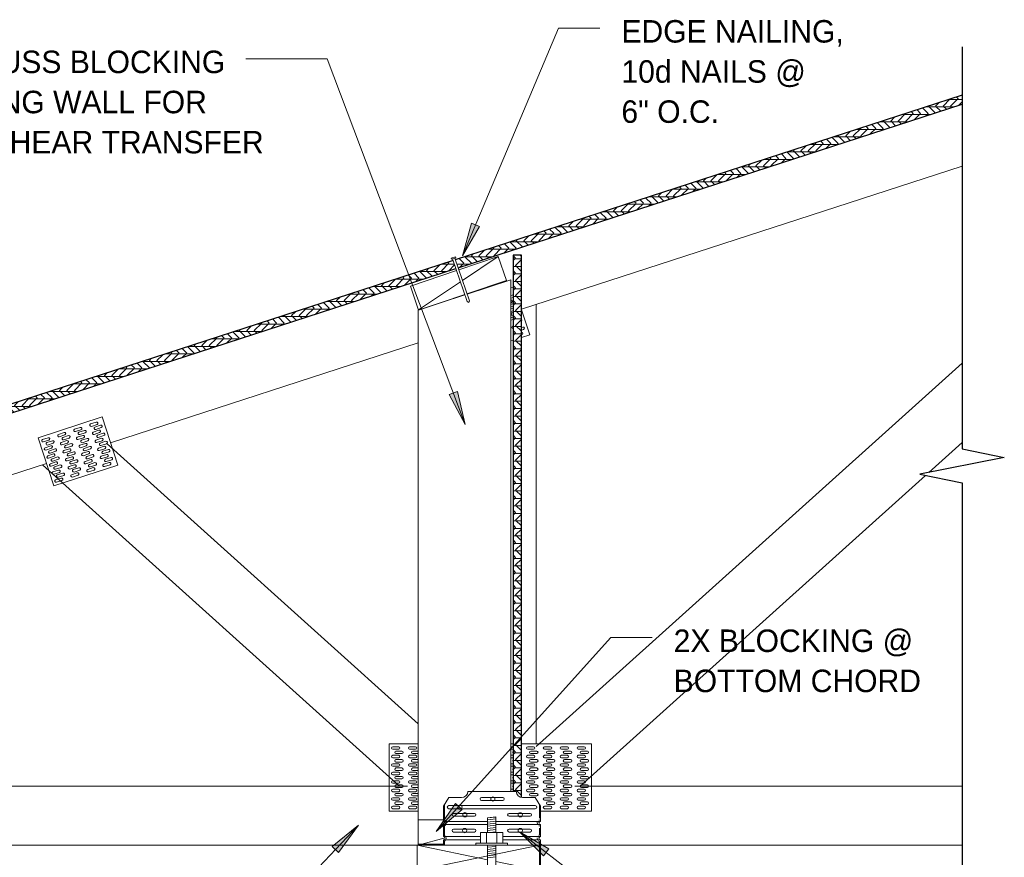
# Model space of a CAD drawing. Header units: inches. Extents: x 263 to 1352, y -57 to 386.
# Tile 3 of 23: x 307 to 365, y 336 to 386. Entities that reach past the tile are written whole.
import ezdxf

# ---------------------------------------------------------------- set-up
doc = ezdxf.new("R2010")
doc.units = ezdxf.units.IN
doc.header["$MEASUREMENT"] = 0
for name, color, linetype, lineweight in [('A-ANNO-TEXT', 2, 'Continuous', 9), ('A-DETL', 5, 'Continuous', 9), ('A-DETL-GENF', 3, 'Continuous', 9), ('A-DETL-LLIN', 3, 'Continuous', 9)]:
    doc.layers.add(name, color=color, linetype=linetype, lineweight=lineweight)
pattern_1 = [(342, (-23.902, -15.642), (0.1372035, 0.4222691), []), (297, (-23.902, -15.642), (0.4223291, -0.137223), [0.628, -0.628]), (27, (-23.902, -15.642), (0.4223291, -0.137223), [0.628, -0.628])]

# ---------------------------------------------------------------- blocks, each defined once
blk = doc.blocks.new('Dimension Lumbe_SS_8_ ICCF0')
at = {"layer": 'A-DETL-GENF'}
for p, q in [((0, 7.25), (0, 3.087)), ((1.5, 0), (0, 7.25)), ((1.5, 7.25), (0, 7.25)), ((0.639, 3.087), (1.5, 7.25)), ((1.5, 7.194), (1.5, 7.25)), ((0, 2.587), (0, 0)), ((0, 0), (0.535, 2.587)), ((0, 0), (1.5, 0))]:
    blk.add_line(p, q, dxfattribs=at)
blk = doc.blocks.new('Plywood-Section_SS_8_ ICCF0')
at = {"layer": 'A-DETL-GENF'}
h = blk.add_hatch(dxfattribs=at)
h.set_pattern_fill('FP1_3', color=256, style=0, pattern_type=2)
h.set_pattern_definition(pattern_1)
h.paths.add_polyline_path([(9.135, 0.5), (8.973, 0), (48.901, 0), (48.892, 0.5)], flags=0)
h = blk.add_hatch(dxfattribs=at)
h.set_pattern_fill('FP1_3', color=256, style=0, pattern_type=2)
h.set_pattern_definition(pattern_1)
h.paths.add_polyline_path([(80.472, 0), (80.635, 0.5), (49.031, 0.5), (49.04, 0)], flags=0)
at = {"layer": 'A-DETL-GENF', "lineweight": 30}
for p, q in [((8.973, 0), (48.901, 0)), ((48.892, 0.5), (9.135, 0.5)), ((80.635, 0.5), (49.031, 0.5)), ((49.04, 0), (80.472, 0))]:
    blk.add_line(p, q, dxfattribs=at)
blk = doc.blocks.new('Break Line1 - B_SS_8_ ICCF2')
at = {"layer": 'A-DETL-GENF', "lineweight": 30}
for p, q in [((-1, 0), (-0.5, 2.5)), ((-0.5, 2.5), (0.5, -2.5)), ((-24.86, 0), (-1, 0)), ((0.5, -2.5), (1, 0)), ((1, 0), (24.715, 0))]:
    blk.add_line(p, q, dxfattribs=at)
blk = doc.blocks.new('Plywood-Section_SS_8_ ICCF1')
at = {"layer": 'A-DETL-GENF'}
h = blk.add_hatch(dxfattribs=at)
h.set_pattern_fill('FP1_4', color=256, style=0, pattern_type=2)
h.set_pattern_definition([(270, (-21.068, 21.048), (0.444, 3e-17), []), (225, (-21.068, 21.048), (3e-17, -0.444063), [0.628, -0.628]), (315, (-21.068, 21.048), (3e-17, -0.444063), [0.628, -0.628])])
edge = h.paths.add_edge_path(flags=0)
edge.add_line((35, 0), (35, 0.5))
edge.add_line((35, 0.5), (3.195, 0.5))
edge.add_line((3.195, 0.5), (3.195, 0.306))
edge.add_spline(control_points=[(3.195, 0.306), (3.138, 0.305), (3.051, 0.284), (2.956, 0.22), (2.877, 0.137), (2.84, 0.056), (2.829, 0)], knot_values=[0, 0, 0, 0, 0.171193, 0.256936, 0.342547, 0.512706, 0.512706, 0.512706, 0.512706], degree=3, periodic=0)
edge.add_line((2.829, 0), (35, 0))
at = {"layer": 'A-DETL-GENF', "lineweight": 30}
for p, q in [((2.829, 0), (35, 0)), ((35, 0.5), (3.195, 0.5)), ((35, 0), (35, 0.5))]:
    blk.add_line(p, q, dxfattribs=at)
blk = doc.blocks.new('Common Wood Nai_SS_8_ ICCF0')
at = {"layer": 'A-DETL-GENF'}
for p, q in [((0, 0.1405), (-0.066, 0.1405)), ((-0.066, 0.1405), (-0.066, -0.1405)), ((0, 0.0695), (0, 0.1405)), ((2.668, 0.0695), (0, 0.0695)), ((0, -0.0695), (0, 0.0695)), ((2.75, 0), (2.668, 0.0695)), ((2.668, -0.0695), (2.75, 0)), ((-0.066, -0.1405), (0, -0.1405)), ((0, -0.1405), (0, -0.0695)), ((0, -0.0695), (2.668, -0.0695))]:
    blk.add_line(p, q, dxfattribs=at)
blk = doc.blocks.new('Anchor Bolt8 - _SS_8_ ICCF0')
at = {"layer": 'A-DETL-GENF'}
for p, q in [((-0.25, 4.125), (0.25, 4.18)), ((-0.25, 3.25), (-0.25, 4.125)), ((0.25, 3.25), (0.25, 4.18)), ((-0.25, 4), (0.25, 4.055)), ((-0.25, 3.875), (0.25, 3.929)), ((-0.25, 3.75), (0.25, 3.805)), ((-0.25, 3.625), (0.25, 3.68)), ((-0.25, 3.5), (0.25, 3.555)), ((-0.656, 2.625), (-0.656, 3.25)), ((-0.656, 3.25), (0.656, 3.25)), ((-0.312, 2.625), (-0.312, 3.25)), ((-0.25, 3.375), (0.25, 3.43)), ((-0.125, 3.25), (0.25, 3.288)), ((0.313, 2.625), (0.313, 3.25)), ((0.656, 2.625), (0.656, 3.25)), ((-0.937, 2.625), (0.937, 2.625)), ((-0.937, 2.5), (-0.937, 2.625)), ((-0.937, 2.5), (0.937, 2.5)), ((-0.25, 2.5), (-0.25, -6.312)), ((-0.25, 2.375), (0.25, 2.432)), ((0.25, 2.5), (0.25, -6.438)), ((0.937, 2.5), (0.937, 2.625)), ((-0.25, 2.25), (0.25, 2.305)), ((-0.25, 2.125), (0.25, 2.18)), ((-0.25, 2), (0.25, 2.055)), ((-0.25, 1.875), (0.25, 1.93)), ((-0.25, 1.75), (0.25, 1.805)), ((-2, -7.25), (-2, -6.75)), ((-2, -6.75), (-0.688, -6.75)), ((-2, -7.25), (-0.562, -7.25))]:
    blk.add_line(p, q, dxfattribs=at)
for centre, radius in [((-0.688, -6.312), 0.438), ((-0.562, -6.438), 0.812)]:
    blk.add_arc(centre, radius, 270, 0, dxfattribs=at)

msp = doc.modelspace()

# ---------------------------------------------------------------- hatches: boundary and pattern name
at = {"layer": 'A-ANNO-TEXT'}
for points in [[(334.2877966, 373.80136361), (333.80272413, 374.00635822), (333.26671605, 372.06161534)], [(332.9736828, 364.01661159), (332.48092761, 363.83084184), (333.43283587, 362.05230306)], [(333.24921099, 339.21330833), (332.85776342, 339.56556801), (331.71564824, 337.90276843)], [(325.54217303, 337.01479679), (325.92467369, 336.65284192), (327.10808346, 338.28650983)], [(338.07825993, 336.45703038), (338.40069571, 336.8733875), (336.65820467, 337.88978038)]]:
    msp.add_hatch(color=7, dxfattribs=at).paths.add_polyline_path(points, flags=0)

# ---------------------------------------------------------------- linework, layer by layer
at = {"layer": 'A-ANNO-TEXT', "color": 7}
for p, q in [((333.26671605, 372.06161534), (338.97409363, 385.56680822)), ((338.97409363, 385.56680822), (341.41837846, 385.56680822)), ((323.58808988, 383.75431501), (320.42401387, 383.75431501)), ((325.25113162, 383.75431501), (323.58808988, 383.75431501)), ((333.43283587, 362.05230306), (325.25113162, 383.75431501)), ((333.80272413, 374.00635822), (333.26671605, 372.06161534)), ((333.26671605, 372.06161534), (334.2877966, 373.80136361)), ((334.2877966, 373.80136361), (333.80272413, 374.00635822)), ((332.9736828, 364.01661159), (332.48092761, 363.83084184)), ((332.48092761, 363.83084184), (333.43283587, 362.05230306)), ((333.43283587, 362.05230306), (332.9736828, 364.01661159)), ((331.71564824, 337.90276843), (342.07203851, 349.4112776)), ((342.07203851, 349.4112776), (344.51632334, 349.4112776)), ((332.85776342, 339.56556801), (331.71564824, 337.90276843)), ((333.24921099, 339.21330833), (332.85776342, 339.56556801)), ((331.71564824, 337.90276843), (333.24921099, 339.21330833)), ((327.10808346, 338.28650983), (318.84002112, 329.5491242)), ((327.10808346, 338.28650983), (325.54217303, 337.01479679)), ((325.92467369, 336.65284192), (327.10808346, 338.28650983)), ((338.40069571, 336.8733875), (336.65820467, 337.88978038)), ((336.65820467, 337.88978038), (338.07825993, 336.45703038)), ((336.65820467, 337.88978038), (350.95729136, 326.81626453)), ((325.54217303, 337.01479679), (325.92467369, 336.65284192)), ((338.07825993, 336.45703038), (338.40069571, 336.8733875))]:
    msp.add_line(p, q, dxfattribs=at)
at = {"layer": 'A-DETL'}
for p, q in [((335.39851234, 372.01815442), (333.05124016, 371.2297303)), ((333.26973195, 370.59518407), (335.39851234, 372.01815442)), ((335.87612398, 370.59622364), (335.39851234, 372.01815442)), ((332.9194708, 371.18547036), (330.18476617, 370.26691175)), ((330.18476617, 370.26691175), (330.66237781, 368.84498097)), ((330.66036634, 368.85096945), (333.15022812, 370.51530246)), ((333.53960636, 369.81141187), (335.87612398, 370.59622364)), ((336.14829166, 370.6273853), (333.5494046, 369.78295571)), ((336.14829166, 340.28869195), (336.14829166, 370.6273853)), ((333.41718761, 369.7399958), (330.64829166, 368.84032697)), ((330.66237781, 368.84498097), (333.407837, 369.76715193)), ((330.64829166, 368.84032697), (330.64829166, 338.59334195)), ((337.64829166, 342.95128925), (362.90463536, 365.69220325)), ((330.64829166, 344.30189531), (312.20584555, 360.90754838)), ((360.92108887, 359.20294992), (362.90463536, 360.9889432)), ((365.38720901, 360.10314449), (365.38720901, 360.09617395)), ((329.53654193, 340.59965922), (308.36746399, 359.66038261)), ((340.2600414, 340.59965922), (360.73335655, 359.03391498)), ((332.46713536, 339.91369195), (332.15463536, 339.40029909)), ((332.46713536, 339.91369195), (332.15463536, 339.40029909)), ((333.21713536, 339.91369195), (332.46713536, 339.91369195)), ((333.21713536, 339.91369195), (332.46713536, 339.91369195)), ((336.46713536, 340.28869195), (333.59213536, 340.28869195)), ((333.59213536, 340.28869195), (336.46713536, 340.28869195)), ((335.6613061, 339.92146695), (334.4113061, 339.92146695)), ((337.59213536, 339.91369195), (336.84213536, 339.91369195)), ((337.59213536, 339.91369195), (336.84213536, 339.91369195)), ((337.90463536, 339.40029909), (337.59213536, 339.91369195)), ((337.90463536, 339.40029909), (337.59213536, 339.91369195)), ((332.15463536, 339.40029909), (332.15463536, 338.50744195)), ((332.15463536, 339.40029909), (332.15463536, 338.50744195)), ((332.21713536, 338.56994195), (332.21713536, 339.50297766)), ((337.59213536, 339.44494195), (332.46713536, 339.44494195)), ((337.59213536, 339.25744195), (332.46713536, 339.25744195)), ((335.6613061, 339.74966695), (334.4113061, 339.74966695)), ((337.84213536, 338.69494195), (337.84213536, 339.50297766)), ((337.90463536, 338.50744195), (337.90463536, 339.40029909)), ((337.90463536, 338.50744195), (337.90463536, 339.40029909)), ((332.7394311, 338.98396695), (333.9894311, 338.98396695)), ((332.7394311, 338.81216695), (333.9894311, 338.81216695)), ((336.0363061, 338.98396695), (337.2863061, 338.98396695)), ((336.0363061, 338.81216695), (337.2863061, 338.81216695)), ((330.64829166, 338.59334195), (330.64829166, 337.09334195)), ((330.64829166, 338.59334195), (332.15463536, 338.59334195)), ((332.15463536, 338.50744195), (334.75699, 338.50744195)), ((332.15463536, 338.31994195), (332.15463536, 337.60119195)), ((332.15463536, 338.31994195), (332.15463536, 337.60119195)), ((332.15463536, 337.60119195), (332.15463536, 338.31994195)), ((332.15463536, 338.31994195), (334.75699, 338.31994195)), ((332.21713536, 337.66369195), (332.21713536, 338.25744195)), ((335.25508735, 338.50744195), (337.90463536, 338.50744195)), ((335.25508735, 338.31994195), (337.90463536, 338.31994195)), ((337.84213536, 337.71056695), (337.84213536, 338.1065759)), ((337.90463536, 337.60119195), (337.90463536, 338.31994195)), ((337.90463536, 338.31994195), (337.90463536, 337.60119195)), ((330.64829166, 337.09965922), (332.2451909, 337.53334301)), ((334.33868231, 337.60119195), (332.15463536, 337.60119195)), ((332.7394311, 338.04646695), (333.9894311, 338.04646695)), ((332.7394311, 337.87466695), (333.9894311, 337.87466695)), ((337.90463536, 337.60119195), (335.66052715, 337.60119195)), ((336.0363061, 338.04646695), (337.2863061, 338.04646695)), ((336.0363061, 337.87466695), (337.2863061, 337.87466695)), ((330.64829166, 337.09334195), (332.15463536, 337.09334195)), ((330.69373536, 337.09334195), (330.69373536, 337.15584195)), ((330.69373536, 337.15584195), (332.15463536, 337.15584195)), ((332.21713536, 337.09334195), (330.69373536, 337.09334195)), ((332.15463536, 337.41369195), (332.15463536, 337.09334195)), ((332.15463536, 337.15584195), (332.15463536, 337.41369195)), ((332.15463536, 337.41369195), (334.33868231, 337.41369195)), ((332.15463536, 337.09334195), (334.06784862, 337.09334195)), ((332.21713536, 337.09334195), (332.21713536, 337.35119195)), ((334.06784862, 337.09334195), (332.21713536, 337.09334195)), ((335.66052715, 337.41369195), (337.90463536, 337.41369195)), ((335.94284862, 337.09334195), (337.90463536, 337.09334195)), ((337.84213536, 337.09334195), (335.94284862, 337.09334195)), ((337.84213536, 337.09965922), (337.84213536, 337.31999195)), ((337.84213536, 335.56994195), (337.84213536, 337.09334195)), ((337.90463536, 337.09334195), (337.90463536, 337.41369195)), ((337.90463536, 337.41369195), (337.90463536, 337.09334195)), ((337.90463536, 337.09334195), (337.90463536, 335.56994195))]:
    msp.add_line(p, q, dxfattribs=at)
for centre in [(335.0754061, 339.83556695), (333.12641658, 339.35098278), (333.41612631, 338.90016229), (336.70041466, 338.8968543), (333.40353966, 337.9617796), (336.70041466, 337.9617796)]:
    msp.add_circle(centre, 0.12539221, dxfattribs=at)
for centre, radius, start, end in [((333.21713536, 340.28869195), 0.375, 270, 0), ((333.21713536, 340.28869195), 0.375, 270, 0), ((334.4113061, 339.83556695), 0.0859, 90, 270), ((335.6613061, 339.83556695), 0.0859, 270, 90), ((336.84213536, 340.28869195), 0.375, 180, 270), ((336.84213536, 340.28869195), 0.375, 180, 270), ((332.46713536, 339.35119195), 0.09375, 90, 270), ((337.59213536, 339.35119195), 0.09375, 270, 90), ((332.7394311, 338.89806695), 0.0859, 90, 270), ((333.9894311, 338.89806695), 0.0859, 270, 90), ((336.0363061, 338.89806695), 0.0859, 90, 270), ((337.2863061, 338.89806695), 0.0859, 270, 90), ((332.15463536, 338.41369195), 0.09375, 270, 90), ((332.15463536, 338.41369195), 0.09375, 270, 90), ((332.15463536, 338.41369195), 0.1682864, 49.4421766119, 68.1985905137), ((332.15463536, 338.41369195), 0.1682864, 291.8014094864, 308.6536990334), ((332.15463536, 338.41369195), 0.1682864, 346.4007908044, 20.0967708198), ((337.90463536, 338.41369195), 0.19759492, 168.2968914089, 193.4857976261), ((337.90463536, 338.41369195), 0.19759492, 235.3110957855, 251.5604664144), ((337.90463536, 338.40768248), 0.19759492, 108.4395335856, 122.5238343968), ((337.90463536, 338.41369195), 0.09375, 90, 270), ((337.90463536, 338.41369195), 0.09375, 90, 270), ((332.15463536, 337.50744195), 0.09375, 270, 90), ((332.15463536, 337.50744195), 0.09375, 270, 90), ((332.15463536, 337.50744195), 0.1682864, 55.092967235, 68.1985905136), ((332.15463536, 337.50744195), 0.1682864, 351.1016840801, 16.4321544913), ((332.7394311, 337.96056695), 0.0859, 90, 270), ((333.9894311, 337.96056695), 0.0859, 270, 90), ((336.0363061, 337.96056695), 0.0859, 90, 270), ((337.2863061, 337.96056695), 0.0859, 270, 90), ((337.90463536, 337.50744195), 0.19759492, 171.9572416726, 194.3861236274), ((337.90463536, 337.50931293), 0.19759492, 108.4395335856, 124.1764000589), ((337.90463536, 337.50744195), 0.09375, 90, 270), ((337.90463536, 337.50744195), 0.09375, 90, 270), ((332.15463536, 337.50744195), 0.1682864, 291.8014094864, 307.219325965), ((337.90463536, 337.50744195), 0.19759492, 229.3362824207, 251.5604664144)]:
    msp.add_arc(centre, radius, start, end, dxfattribs=at)
at = {"layer": 'A-DETL-LLIN'}
for p, q in [((362.90463536, 377.38058377), (336.77329166, 368.88999551)), ((336.27329166, 370.20478312), (336.14829166, 370.16416816)), ((336.22699458, 369.73547611), (336.14829166, 369.70990398)), ((336.27334713, 369.59281764), (336.14829166, 369.55218465)), ((336.17300256, 369.29488372), (336.14829166, 369.28685466)), ((336.27329166, 369.2223234), (336.14829166, 369.18170843)), ((336.27329166, 369.06460406), (336.14829166, 369.0239891)), ((337.64829166, 343.11137776), (337.64829166, 369.17430024)), ((337.64829166, 343.11137776), (337.64829166, 369.17430024)), ((337.64829166, 369.17430024), (337.64829166, 343.11137776)), ((336.27329166, 368.9569934), (336.14829166, 368.91637844)), ((336.27329166, 368.79927407), (336.14829166, 368.75865911)), ((336.27329166, 368.69412785), (336.20459036, 368.67180544)), ((336.27329166, 368.53640851), (336.25094291, 368.52914696)), ((337.2583048, 367.37044662), (336.77329166, 368.86316357)), ((336.27329166, 368.43126229), (336.14829166, 368.39064733)), ((336.27329166, 368.27354296), (336.14987406, 368.23344215)), ((336.27329166, 367.9006023), (336.25947857, 367.89611416)), ((336.84792569, 367.82444666), (336.77329166, 367.8001966)), ((336.89427824, 367.68178818), (336.77329166, 367.64247726)), ((336.79393367, 367.38385426), (336.77329166, 367.37714727)), ((336.77329166, 367.2128563), (337.2583048, 367.37044662)), ((330.64829166, 366.89986237), (312.41042033, 360.97401876)), ((336.14829166, 367.00978149), (336.27329166, 367.05039645)), ((311.91473148, 362.49959218), (308.11050541, 361.2635242)), ((311.55417061, 362.19350468), (311.22130083, 362.08534873)), ((311.60052316, 362.0508462), (311.26765338, 361.94269025)), ((311.81047224, 362.01145213), (311.47760246, 361.90329618)), ((312.84178246, 359.64642263), (311.91473148, 362.49959218)), ((309.65205758, 361.57547069), (309.3191878, 361.46731474)), ((309.69841013, 361.43281221), (309.36554035, 361.32465626)), ((310.6031141, 361.88448768), (310.27024432, 361.77633173)), ((310.64946665, 361.7418292), (310.31659687, 361.63367326)), ((310.85941572, 361.70243513), (310.52654594, 361.59427919)), ((310.90576827, 361.55977666), (310.57289849, 361.45162071)), ((311.71012767, 361.71351821), (311.37725789, 361.60536226)), ((311.75648022, 361.57085973), (311.42361044, 361.46270378)), ((311.85682479, 361.86879365), (311.52395501, 361.7606377)), ((311.96570502, 361.53369477), (311.63283523, 361.42553882)), ((308.11050541, 361.2635242), (309.03755639, 358.41035466)), ((308.70100106, 361.26645369), (308.36813128, 361.15829774)), ((308.74735361, 361.12379521), (308.41448383, 361.01563927)), ((308.95730269, 361.08440114), (308.62443291, 360.9762452)), ((309.00365524, 360.94174267), (308.67078546, 360.83358672)), ((309.80801464, 361.09548422), (309.47514486, 360.98732827)), ((309.85436719, 360.95282574), (309.52149741, 360.84466979)), ((309.90835921, 361.39341814), (309.57548943, 361.28526219)), ((309.95471175, 361.25075966), (309.62184197, 361.14260371)), ((310.06359198, 360.91566078), (309.7307222, 360.80750483)), ((310.75907115, 361.40450121), (310.42620137, 361.29634527)), ((310.8054237, 361.26184274), (310.47255392, 361.15368679)), ((310.91430393, 360.92674385), (310.58143415, 360.8185879)), ((311.0146485, 361.22467777), (310.68177872, 361.11652182)), ((311.06100105, 361.08201929), (310.72813127, 360.97386335)), ((311.86536045, 361.23576084), (311.53249067, 361.1276049)), ((311.911713, 361.09310237), (311.57884322, 360.98494642)), ((312.01205756, 361.39103629), (311.67918778, 361.28288034)), ((312.12093779, 361.0559374), (311.78806801, 360.94778145)), ((312.16729034, 360.91327892), (311.83442056, 360.80512298)), ((308.85695812, 360.78646722), (308.52408834, 360.67831128)), ((308.90331067, 360.64380875), (308.57044089, 360.5356528)), ((309.0121909, 360.30870986), (308.67932112, 360.20055391)), ((309.11253547, 360.60664378), (308.77966569, 360.49848783)), ((309.15888802, 360.4639853), (308.82601824, 360.35582936)), ((309.96324741, 360.61772686), (309.63037763, 360.50957091)), ((310.00959996, 360.47506838), (309.67673018, 360.36691243)), ((310.10994453, 360.7730023), (309.77707475, 360.66484635)), ((310.21882476, 360.43790341), (309.88595498, 360.32974747)), ((310.26517731, 360.29524494), (309.93230753, 360.18708899)), ((310.96065648, 360.78408537), (310.6277867, 360.67592943)), ((311.06881243, 360.45121559), (310.73594265, 360.34305964)), ((311.11516498, 360.30855711), (310.7822952, 360.20040117)), ((311.16988128, 360.74692041), (310.8370115, 360.63876446)), ((311.21623383, 360.60426193), (310.88336404, 360.49610598)), ((311.32511405, 360.26916305), (310.99224427, 360.1610071)), ((312.01986894, 360.76023259), (311.68699916, 360.65207664)), ((312.06622149, 360.61757411), (311.73335171, 360.50941816)), ((312.175826, 360.28024612), (311.84295622, 360.17209017)), ((312.27617057, 360.57818004), (311.94330079, 360.47002409)), ((312.32252312, 360.43552156), (311.98965334, 360.32736561)), ((308.60619426, 359.73795078), (294.90463536, 355.28604442)), ((309.05854345, 360.16605138), (308.72567367, 360.05789544)), ((309.1666994, 359.8331816), (308.83382961, 359.72502566)), ((309.21305194, 359.69052313), (308.88018216, 359.58236718)), ((309.26776824, 360.12888642), (308.93489846, 360.02073047)), ((309.31412079, 359.98622794), (308.98125101, 359.87807199)), ((310.11775591, 360.1421986), (309.78488613, 360.03404265)), ((310.16410846, 359.99954012), (309.83123868, 359.89138417)), ((310.37405754, 359.96014605), (310.04118776, 359.8519901)), ((310.42041009, 359.81748757), (310.08754031, 359.70933163)), ((311.22476949, 359.97122913), (310.8918997, 359.86307318)), ((311.27112203, 359.82857065), (310.93825225, 359.7204147)), ((311.3714666, 360.12650457), (311.03859682, 360.01834862)), ((311.48034683, 359.79140568), (311.14747705, 359.68324973)), ((312.22217855, 360.13758764), (311.88930877, 360.02943169)), ((312.33105878, 359.80248876), (311.998189, 359.69433281)), ((312.43140335, 360.10042268), (312.09853357, 359.99226673)), ((312.4777559, 359.9577642), (312.14488612, 359.84960825)), ((309.32265645, 359.35319514), (308.98978667, 359.24503919)), ((309.369009, 359.21053666), (309.03613922, 359.10238071)), ((309.03755639, 358.41035466), (312.84178246, 359.64642263)), ((309.42300102, 359.65112906), (309.09013124, 359.54297311)), ((309.46935357, 359.50847058), (309.13648379, 359.40031463)), ((309.5782338, 359.17337169), (309.24536402, 359.06521575)), ((310.27371297, 359.66221213), (309.94084319, 359.55405618)), ((310.32006552, 359.51955365), (309.98719574, 359.41139771)), ((310.42894575, 359.18445477), (310.09607597, 359.07629882)), ((310.52929031, 359.48238869), (310.19642053, 359.37423274)), ((310.57564286, 359.33973021), (310.24277308, 359.23157426)), ((311.38000226, 359.49347176), (311.04713248, 359.38531581)), ((311.42635481, 359.35081328), (311.09348503, 359.24265734)), ((311.52669938, 359.6487472), (311.1938296, 359.54059126)), ((312.37741133, 359.65983028), (312.04454155, 359.55167433)), ((309.47788923, 358.87543777), (309.14501945, 358.76728183)), ((309.52424178, 358.7327793), (309.191372, 358.62462335)), ((309.62458635, 359.03071322), (309.29171657, 358.92255727)), ((310.4752983, 359.04179629), (310.14242851, 358.93364034)), ((330.64829166, 343.11137776), (328.9291291, 343.11137776)), ((328.9291291, 343.11137776), (328.9291291, 339.10434631)), ((329.4916291, 342.93169068), (329.1416291, 342.93169068)), ((329.4916291, 342.78169068), (329.1416291, 342.78169068)), ((330.4916291, 342.93169068), (330.1416291, 342.93169068)), ((330.4916291, 342.78169068), (330.1416291, 342.78169068)), ((336.27329166, 343.11137776), (336.14829166, 343.11137776)), ((336.27329166, 342.93169068), (336.14829166, 342.93169068)), ((336.27329166, 342.78169068), (336.14829166, 342.78169068)), ((336.9291291, 343.11137776), (336.77329166, 343.11137776)), ((340.9291291, 343.11137776), (336.9291291, 343.11137776)), ((337.4916291, 342.93169068), (337.1416291, 342.93169068)), ((337.4916291, 342.78169068), (337.1416291, 342.78169068)), ((338.4916291, 342.93169068), (338.1416291, 342.93169068)), ((338.4916291, 342.78169068), (338.1416291, 342.78169068)), ((339.4916291, 342.93169068), (339.1416291, 342.93169068)), ((339.4916291, 342.78169068), (339.1416291, 342.78169068)), ((340.4916291, 342.93169068), (340.1416291, 342.93169068)), ((340.4916291, 342.78169068), (340.1416291, 342.78169068)), ((340.9291291, 343.11137776), (340.9291291, 340.11137776)), ((340.9291291, 339.10434631), (340.9291291, 343.11137776)), ((329.4916291, 342.42700304), (329.1416291, 342.42700304)), ((329.4916291, 342.27700304), (329.1416291, 342.27700304)), ((329.6791291, 342.67934686), (329.3291291, 342.67934686)), ((329.6791291, 342.52934686), (329.3291291, 342.52934686)), ((329.6791291, 342.17700304), (329.3291291, 342.17700304)), ((330.4916291, 342.42700304), (330.1416291, 342.42700304)), ((330.4916291, 342.27700304), (330.1416291, 342.27700304)), ((330.64829166, 342.67934686), (330.3291291, 342.67934686)), ((330.64829166, 342.52934686), (330.3291291, 342.52934686)), ((330.64829166, 342.17700304), (330.3291291, 342.17700304)), ((336.27329166, 342.42700304), (336.14829166, 342.42700304)), ((336.27329166, 342.27700304), (336.14829166, 342.27700304)), ((337.4916291, 342.42700304), (337.1416291, 342.42700304)), ((337.4916291, 342.27700304), (337.1416291, 342.27700304)), ((337.6791291, 342.67934686), (337.3291291, 342.67934686)), ((337.6791291, 342.52934686), (337.3291291, 342.52934686)), ((337.6791291, 342.17700304), (337.3291291, 342.17700304)), ((338.4916291, 342.42700304), (338.1416291, 342.42700304)), ((338.4916291, 342.27700304), (338.1416291, 342.27700304)), ((338.6791291, 342.67934686), (338.3291291, 342.67934686)), ((338.6791291, 342.52934686), (338.3291291, 342.52934686)), ((338.6791291, 342.17700304), (338.3291291, 342.17700304)), ((339.4916291, 342.42700304), (339.1416291, 342.42700304)), ((339.4916291, 342.27700304), (339.1416291, 342.27700304)), ((339.6791291, 342.67934686), (339.3291291, 342.67934686)), ((339.6791291, 342.52934686), (339.3291291, 342.52934686)), ((339.6791291, 342.17700304), (339.3291291, 342.17700304)), ((340.4916291, 342.42700304), (340.1416291, 342.42700304)), ((340.4916291, 342.27700304), (340.1416291, 342.27700304)), ((340.6791291, 342.67934686), (340.3291291, 342.67934686)), ((340.6791291, 342.52934686), (340.3291291, 342.52934686)), ((340.6791291, 342.17700304), (340.3291291, 342.17700304)), ((329.4916291, 341.92465922), (329.1416291, 341.92465922)), ((329.4916291, 341.77465922), (329.1416291, 341.77465922)), ((329.6791291, 342.02700304), (329.3291291, 342.02700304)), ((329.6791291, 341.67465922), (329.3291291, 341.67465922)), ((330.4916291, 341.92465922), (330.1416291, 341.92465922)), ((330.4916291, 341.77465922), (330.1416291, 341.77465922)), ((330.64829166, 342.02700304), (330.3291291, 342.02700304)), ((330.64829166, 341.67465922), (330.3291291, 341.67465922)), ((336.27329166, 341.92465922), (336.14829166, 341.92465922)), ((336.27329166, 341.77465922), (336.14829166, 341.77465922)), ((337.4916291, 341.92465922), (337.1416291, 341.92465922)), ((337.4916291, 341.77465922), (337.1416291, 341.77465922)), ((337.6791291, 342.02700304), (337.3291291, 342.02700304)), ((337.6791291, 341.67465922), (337.3291291, 341.67465922)), ((338.4916291, 341.92465922), (338.1416291, 341.92465922)), ((338.4916291, 341.77465922), (338.1416291, 341.77465922)), ((338.6791291, 342.02700304), (338.3291291, 342.02700304)), ((338.6791291, 341.67465922), (338.3291291, 341.67465922)), ((339.4916291, 341.92465922), (339.1416291, 341.92465922)), ((339.4916291, 341.77465922), (339.1416291, 341.77465922)), ((339.6791291, 342.02700304), (339.3291291, 342.02700304)), ((339.6791291, 341.67465922), (339.3291291, 341.67465922)), ((340.4916291, 341.92465922), (340.1416291, 341.92465922)), ((340.4916291, 341.77465922), (340.1416291, 341.77465922)), ((340.6791291, 342.02700304), (340.3291291, 342.02700304)), ((340.6791291, 341.67465922), (340.3291291, 341.67465922)), ((329.4916291, 341.42465922), (329.1416291, 341.42465922)), ((329.4916291, 341.27465922), (329.1416291, 341.27465922)), ((329.6791291, 341.52465922), (329.3291291, 341.52465922)), ((329.6791291, 341.1723154), (329.3291291, 341.1723154)), ((329.6791291, 341.0223154), (329.3291291, 341.0223154)), ((330.4916291, 341.42465922), (330.1416291, 341.42465922)), ((330.4916291, 341.27465922), (330.1416291, 341.27465922)), ((330.64829166, 341.52465922), (330.3291291, 341.52465922)), ((330.64829166, 341.1723154), (330.3291291, 341.1723154)), ((330.64829166, 341.0223154), (330.3291291, 341.0223154)), ((336.27329166, 341.42465922), (336.14829166, 341.42465922)), ((336.27329166, 341.27465922), (336.14829166, 341.27465922)), ((337.4916291, 341.42465922), (337.1416291, 341.42465922)), ((337.4916291, 341.27465922), (337.1416291, 341.27465922)), ((337.6791291, 341.52465922), (337.3291291, 341.52465922)), ((337.6791291, 341.1723154), (337.3291291, 341.1723154)), ((337.6791291, 341.0223154), (337.3291291, 341.0223154)), ((338.4916291, 341.42465922), (338.1416291, 341.42465922)), ((338.4916291, 341.27465922), (338.1416291, 341.27465922)), ((338.6791291, 341.52465922), (338.3291291, 341.52465922)), ((338.6791291, 341.1723154), (338.3291291, 341.1723154)), ((338.6791291, 341.0223154), (338.3291291, 341.0223154)), ((339.4916291, 341.42465922), (339.1416291, 341.42465922)), ((339.4916291, 341.27465922), (339.1416291, 341.27465922)), ((339.6791291, 341.52465922), (339.3291291, 341.52465922)), ((339.6791291, 341.1723154), (339.3291291, 341.1723154)), ((339.6791291, 341.0223154), (339.3291291, 341.0223154)), ((340.4916291, 341.42465922), (340.1416291, 341.42465922)), ((340.4916291, 341.27465922), (340.1416291, 341.27465922)), ((340.6791291, 341.52465922), (340.3291291, 341.52465922)), ((340.6791291, 341.1723154), (340.3291291, 341.1723154)), ((340.6791291, 341.0223154), (340.3291291, 341.0223154)), ((294.90463536, 340.59965922), (330.02016954, 340.59965922)), ((329.4916291, 340.91997158), (329.1416291, 340.91997158)), ((329.4916291, 340.76997158), (329.1416291, 340.76997158)), ((329.4916291, 340.41762776), (329.1416291, 340.41762776)), ((329.6791291, 340.66997158), (329.3291291, 340.66997158)), ((329.6791291, 340.51997158), (329.3291291, 340.51997158)), ((330.4916291, 340.91997158), (330.1416291, 340.91997158)), ((330.4916291, 340.76997158), (330.1416291, 340.76997158)), ((330.4916291, 340.41762776), (330.1416291, 340.41762776)), ((330.64829166, 340.66997158), (330.3291291, 340.66997158)), ((330.64829166, 340.51997158), (330.3291291, 340.51997158)), ((336.27329166, 340.91997158), (336.14829166, 340.91997158)), ((336.27329166, 340.76997158), (336.14829166, 340.76997158)), ((336.27329166, 340.41762776), (336.14829166, 340.41762776)), ((337.4916291, 340.91997158), (337.1416291, 340.91997158)), ((337.4916291, 340.76997158), (337.1416291, 340.76997158)), ((337.4916291, 340.41762776), (337.1416291, 340.41762776)), ((337.6791291, 340.66997158), (337.3291291, 340.66997158)), ((337.6791291, 340.51997158), (337.3291291, 340.51997158)), ((338.4916291, 340.91997158), (338.1416291, 340.91997158)), ((338.4916291, 340.76997158), (338.1416291, 340.76997158)), ((338.4916291, 340.41762776), (338.1416291, 340.41762776)), ((338.6791291, 340.66997158), (338.3291291, 340.66997158)), ((338.6791291, 340.51997158), (338.3291291, 340.51997158)), ((339.4916291, 340.91997158), (339.1416291, 340.91997158)), ((339.4916291, 340.76997158), (339.1416291, 340.76997158)), ((339.4916291, 340.41762776), (339.1416291, 340.41762776)), ((339.6791291, 340.66997158), (339.3291291, 340.66997158)), ((339.6791291, 340.51997158), (339.3291291, 340.51997158)), ((339.9291291, 340.59965922), (362.90463536, 340.59965922)), ((340.4916291, 340.91997158), (340.1416291, 340.91997158)), ((340.4916291, 340.76997158), (340.1416291, 340.76997158)), ((340.4916291, 340.41762776), (340.1416291, 340.41762776)), ((340.6791291, 340.66997158), (340.3291291, 340.66997158)), ((340.6791291, 340.51997158), (340.3291291, 340.51997158)), ((329.4916291, 340.26762776), (329.1416291, 340.26762776)), ((329.4916291, 339.91294012), (329.1416291, 339.91294012)), ((329.6791291, 340.16528394), (329.3291291, 340.16528394)), ((329.6791291, 340.01528394), (329.3291291, 340.01528394)), ((330.4916291, 340.26762776), (330.1416291, 340.26762776)), ((330.4916291, 339.91294012), (330.1416291, 339.91294012)), ((330.64829166, 340.16528394), (330.3291291, 340.16528394)), ((330.64829166, 340.01528394), (330.3291291, 340.01528394)), ((337.4916291, 340.26762776), (337.1416291, 340.26762776)), ((337.6791291, 340.16528394), (337.3291291, 340.16528394)), ((337.6791291, 340.01528394), (337.3291291, 340.01528394)), ((338.4916291, 340.26762776), (338.1416291, 340.26762776)), ((338.4916291, 339.91294012), (338.1416291, 339.91294012)), ((338.6791291, 340.16528394), (338.3291291, 340.16528394)), ((338.6791291, 340.01528394), (338.3291291, 340.01528394)), ((339.4916291, 340.26762776), (339.1416291, 340.26762776)), ((339.4916291, 339.91294012), (339.1416291, 339.91294012)), ((339.6791291, 340.16528394), (339.3291291, 340.16528394)), ((339.6791291, 340.01528394), (339.3291291, 340.01528394)), ((340.4916291, 340.26762776), (340.1416291, 340.26762776)), ((340.4916291, 339.91294012), (340.1416291, 339.91294012)), ((340.6791291, 340.16528394), (340.3291291, 340.16528394)), ((340.6791291, 340.01528394), (340.3291291, 340.01528394)), ((329.4916291, 339.76294012), (329.1416291, 339.76294012)), ((329.4916291, 339.41059631), (329.1416291, 339.41059631)), ((329.4916291, 339.26059631), (329.1416291, 339.26059631)), ((329.6791291, 339.66294012), (329.3291291, 339.66294012)), ((329.6791291, 339.51294012), (329.3291291, 339.51294012)), ((330.4916291, 339.76294012), (330.1416291, 339.76294012)), ((330.4916291, 339.41059631), (330.1416291, 339.41059631)), ((330.4916291, 339.26059631), (330.1416291, 339.26059631)), ((330.64829166, 339.66294012), (330.3291291, 339.66294012)), ((330.64829166, 339.51294012), (330.3291291, 339.51294012)), ((338.4916291, 339.76294012), (338.1416291, 339.76294012)), ((338.4916291, 339.41059631), (338.1416291, 339.41059631)), ((338.4916291, 339.26059631), (338.1416291, 339.26059631)), ((338.6791291, 339.66294012), (338.3291291, 339.66294012)), ((338.6791291, 339.51294012), (338.3291291, 339.51294012)), ((339.4916291, 339.76294012), (339.1416291, 339.76294012)), ((339.4916291, 339.41059631), (339.1416291, 339.41059631)), ((339.4916291, 339.26059631), (339.1416291, 339.26059631)), ((339.6791291, 339.66294012), (339.3291291, 339.66294012)), ((339.6791291, 339.51294012), (339.3291291, 339.51294012)), ((340.4916291, 339.76294012), (340.1416291, 339.76294012)), ((340.4916291, 339.41059631), (340.1416291, 339.41059631)), ((340.4916291, 339.26059631), (340.1416291, 339.26059631)), ((340.6791291, 339.66294012), (340.3291291, 339.66294012)), ((340.6791291, 339.51294012), (340.3291291, 339.51294012)), ((328.9291291, 339.10434631), (330.64829166, 339.10434631)), ((335.25508735, 338.76449436), (334.75699, 338.72091649)), ((334.75699, 338.72091649), (334.75699, 337.84479389)), ((335.25508735, 337.84479389), (335.25508735, 338.76449436)), ((337.90463536, 339.10434631), (340.9291291, 339.10434631)), ((334.75699, 337.84479389), (334.33868231, 337.84479389)), ((334.33868231, 337.84479389), (334.33868231, 337.21493676)), ((335.66052715, 337.84479389), (335.25508735, 337.84479389)), ((335.66052715, 337.21493676), (335.66052715, 337.84479389)), ((330.64829166, 337.09965922), (294.90463536, 337.09965922)), ((334.33868231, 337.21493676), (334.06784862, 337.21493676)), ((334.06784862, 337.21493676), (334.06784862, 337.09334195)), ((334.06784862, 337.09334195), (335.94284862, 337.09334195)), ((335.94284862, 337.21493676), (335.66052715, 337.21493676)), ((335.94284862, 337.09334195), (335.94284862, 337.21493676)), ((362.90463536, 337.09965922), (337.90463536, 337.09965922))]:
    msp.add_line(p, q, dxfattribs=at)
for centre, start, end in [((336.25017086, 369.66414687), 63.9101139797, 108), ((336.14982629, 369.36621295), 288, 87.3901077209), ((336.22776663, 368.6004762), 108, 288), ((336.28265484, 367.82478492), 108, 257.0118549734), ((336.71586919, 368.23087479), 352.0076493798, 31.2437641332), ((336.7707574, 367.4551835), 288, 83.5151992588), ((336.87110197, 367.75311742), 288, 108), ((311.24447711, 362.01401949), 108, 288), ((311.57734689, 362.12217544), 288, 108), ((311.83364851, 361.94012289), 288, 108), ((309.34236407, 361.3959855), 108, 288), ((309.67523386, 361.50414145), 288, 108), ((310.29342059, 361.70500249), 108, 288), ((310.54972222, 361.52294995), 108, 288), ((310.62629037, 361.81315844), 288, 108), ((310.882592, 361.63110589), 288, 108), ((311.40043416, 361.53403302), 108, 288), ((311.50077873, 361.83196694), 108, 288), ((311.73330394, 361.64218897), 288, 108), ((311.98888129, 361.46236553), 288, 108), ((308.39130756, 361.08696851), 108, 288), ((308.64760918, 360.90491596), 108, 288), ((308.72417734, 361.19512445), 288, 108), ((308.98047896, 361.01307191), 288, 108), ((309.49832113, 360.91599903), 108, 288), ((309.5986657, 361.21393295), 108, 288), ((309.83119091, 361.02415498), 288, 108), ((309.93153548, 361.3220889), 288, 108), ((310.08676826, 360.84433154), 288, 107.9999999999), ((310.44937765, 361.22501603), 108, 288), ((310.70495499, 361.04519258), 108, 288), ((310.78224743, 361.33317197), 288, 107.9999999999), ((310.93748021, 360.85541461), 288, 108), ((311.03782477, 361.15334853), 288, 108), ((311.55566694, 361.05627566), 108, 288), ((311.65601151, 361.35420958), 108, 288), ((311.81124429, 360.87645222), 108, 288), ((311.88853672, 361.16443161), 288, 107.9999999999), ((312.14411407, 360.98460816), 288, 108), ((308.54726462, 360.60698204), 108, 288), ((308.80284196, 360.4271586), 108, 288), ((308.8801344, 360.71513799), 288, 108), ((309.03536717, 360.23738062), 288, 108), ((309.13571174, 360.53531454), 288, 107.9999999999), ((309.65355391, 360.43824167), 108, 288), ((309.75389848, 360.73617559), 108, 288), ((309.90913125, 360.25841823), 108, 288), ((309.98642369, 360.54639762), 288, 108), ((310.24200103, 360.36657417), 288, 108), ((310.60461042, 360.74725866), 108, 288), ((310.75911892, 360.27173041), 108, 288), ((310.86018777, 360.56743522), 108, 288), ((311.0919887, 360.37988635), 288, 108), ((311.19305755, 360.67559117), 288, 108), ((311.34829033, 360.19783381), 288, 108), ((311.71017544, 360.5807474), 108, 288), ((311.96647706, 360.39869485), 108, 288), ((312.04304522, 360.68890335), 288, 108), ((312.19900228, 360.20891688), 288, 108), ((312.29934684, 360.5068508), 288, 108), ((308.70249739, 360.12922468), 108, 288), ((308.85700589, 359.65369642), 108, 288), ((308.95807474, 359.94940123), 108, 288), ((309.18987567, 359.76185236), 288, 108), ((309.29094452, 360.05755718), 288, 108), ((309.80806241, 359.96271341), 108, 288), ((310.06436403, 359.78066086), 108, 288), ((310.14093219, 360.07086936), 288, 108), ((310.39723381, 359.88881681), 288, 108), ((310.91507598, 359.79174394), 108, 288), ((311.01542055, 360.08967786), 108, 288), ((311.17065332, 359.6119205), 108, 288), ((311.24794576, 359.89989989), 288, 108), ((311.50352311, 359.72007644), 288, 107.9999999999), ((311.8661325, 360.10076093), 108, 288), ((312.02136527, 359.62300357), 108, 288), ((312.12170984, 359.92093749), 108, 288), ((312.35423505, 359.73115952), 288, 107.9999999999), ((312.45457962, 360.02909344), 288, 108), ((309.01296295, 359.17370995), 108, 288), ((309.11330751, 359.47164387), 108, 288), ((309.34583273, 359.2818659), 288, 108), ((309.4461773, 359.57979982), 288, 108), ((309.60141007, 359.10204245), 288, 108), ((309.96401946, 359.48272694), 108, 288), ((310.21959681, 359.3029035), 108, 288), ((310.29688924, 359.59088289), 288, 108), ((310.45212202, 359.11312553), 288, 108), ((310.55246659, 359.41105945), 288, 108), ((311.07030876, 359.31398658), 108, 288), ((311.40317854, 359.42214252), 288, 107.9999999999), ((309.16819572, 358.69595259), 108, 288), ((309.26854029, 358.99388651), 108, 288), ((309.5010655, 358.80410853), 288, 108), ((310.11925224, 359.00496958), 108, 288), ((329.1416291, 342.85669068), 90, 270), ((329.4916291, 342.85669068), 270, 90), ((330.1416291, 342.85669068), 90, 270), ((330.4916291, 342.85669068), 270, 90), ((337.1416291, 342.85669068), 90, 270), ((337.4916291, 342.85669068), 270, 90), ((338.1416291, 342.85669068), 90, 270), ((338.4916291, 342.85669068), 270, 90), ((339.1416291, 342.85669068), 90, 270), ((339.4916291, 342.85669068), 270, 90), ((340.1416291, 342.85669068), 90, 270), ((340.4916291, 342.85669068), 270, 90), ((329.1416291, 342.35200304), 90, 270), ((329.3291291, 342.60434686), 90, 270), ((329.3291291, 342.10200304), 90, 270), ((329.4916291, 342.35200304), 270, 90), ((329.6791291, 342.60434686), 270, 90), ((329.6791291, 342.10200304), 270, 90), ((330.1416291, 342.35200304), 90, 270), ((330.3291291, 342.60434686), 90, 270), ((330.3291291, 342.10200304), 90, 270), ((330.4916291, 342.35200304), 270, 90), ((336.3291291, 342.60434686), 157.0049234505, 202.9950765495), ((337.1416291, 342.35200304), 90, 270), ((337.3291291, 342.60434686), 90, 270), ((337.3291291, 342.10200304), 90, 270), ((337.4916291, 342.35200304), 270, 90), ((337.6791291, 342.60434686), 270, 90), ((337.6791291, 342.10200304), 270, 90), ((338.1416291, 342.35200304), 90, 270), ((338.3291291, 342.60434686), 90, 270), ((338.3291291, 342.10200304), 90, 270), ((338.4916291, 342.35200304), 270, 90), ((338.6791291, 342.60434686), 270, 90), ((338.6791291, 342.10200304), 270, 90), ((339.1416291, 342.35200304), 90, 270), ((339.3291291, 342.60434686), 90, 270), ((339.3291291, 342.10200304), 90, 270), ((339.4916291, 342.35200304), 270, 90), ((339.6791291, 342.60434686), 270, 90), ((339.6791291, 342.10200304), 270, 90), ((340.1416291, 342.35200304), 90, 270), ((340.3291291, 342.60434686), 90, 270), ((340.3291291, 342.10200304), 90, 270), ((340.4916291, 342.35200304), 270, 90), ((340.6791291, 342.60434686), 270, 90), ((340.6791291, 342.10200304), 270, 90), ((329.1416291, 341.84965922), 90, 270), ((329.3291291, 341.59965922), 90, 270), ((329.4916291, 341.84965922), 270, 90), ((329.6791291, 341.59965922), 270, 90), ((330.1416291, 341.84965922), 90, 270), ((330.3291291, 341.59965922), 90, 270), ((330.4916291, 341.84965922), 270, 90), ((336.3291291, 342.10200304), 157.0049234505, 202.9950765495), ((336.3291291, 341.59965922), 157.0049234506, 202.9950765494), ((337.1416291, 341.84965922), 90, 270), ((337.3291291, 341.59965922), 90, 270), ((337.4916291, 341.84965922), 270, 90), ((337.6791291, 341.59965922), 270, 90), ((338.1416291, 341.84965922), 90, 270), ((338.3291291, 341.59965922), 90, 270), ((338.4916291, 341.84965922), 270, 90), ((338.6791291, 341.59965922), 270, 90), ((339.1416291, 341.84965922), 90, 270), ((339.3291291, 341.59965922), 90, 270), ((339.4916291, 341.84965922), 270, 90), ((339.6791291, 341.59965922), 270, 90), ((340.1416291, 341.84965922), 90, 270), ((340.3291291, 341.59965922), 90, 270), ((340.4916291, 341.84965922), 270, 90), ((340.6791291, 341.59965922), 270, 90), ((329.1416291, 341.34965922), 90, 270), ((329.3291291, 341.0973154), 90, 270), ((329.4916291, 341.34965922), 270, 90), ((329.6791291, 341.0973154), 270, 90), ((330.1416291, 341.34965922), 90, 270), ((330.3291291, 341.0973154), 90, 270), ((330.4916291, 341.34965922), 270, 90), ((336.3291291, 341.0973154), 157.0049234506, 202.9950765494), ((337.1416291, 341.34965922), 90, 270), ((337.3291291, 341.0973154), 90, 270), ((337.4916291, 341.34965922), 270, 90), ((337.6791291, 341.0973154), 270, 90), ((338.1416291, 341.34965922), 90, 270), ((338.3291291, 341.0973154), 90, 270), ((338.4916291, 341.34965922), 270, 90), ((338.6791291, 341.0973154), 270, 90), ((339.1416291, 341.34965922), 90, 270), ((339.3291291, 341.0973154), 90, 270), ((339.4916291, 341.34965922), 270, 90), ((339.6791291, 341.0973154), 270, 90), ((340.1416291, 341.34965922), 90, 270), ((340.3291291, 341.0973154), 90, 270), ((340.4916291, 341.34965922), 270, 90), ((340.6791291, 341.0973154), 270, 90), ((329.1416291, 340.84497158), 90, 270), ((329.1416291, 340.34262776), 90, 270), ((329.3291291, 340.59497158), 90, 270), ((329.4916291, 340.84497158), 270, 90), ((329.4916291, 340.34262776), 270, 90), ((329.6791291, 340.59497158), 270, 90), ((330.1416291, 340.84497158), 90, 270), ((330.1416291, 340.34262776), 90, 270), ((330.3291291, 340.59497158), 90, 270), ((330.4916291, 340.84497158), 270, 90), ((330.4916291, 340.34262776), 270, 90), ((336.3291291, 340.59497158), 157.0049234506, 202.9950765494), ((337.1416291, 340.84497158), 90, 270), ((337.1416291, 340.34262776), 90, 270), ((337.3291291, 340.59497158), 90, 270), ((337.4916291, 340.84497158), 270, 90), ((337.4916291, 340.34262776), 270, 90), ((337.6791291, 340.59497158), 270, 90), ((338.1416291, 340.84497158), 90, 270), ((338.1416291, 340.34262776), 90, 270), ((338.3291291, 340.59497158), 90, 270), ((338.4916291, 340.84497158), 270, 90), ((338.4916291, 340.34262776), 270, 90), ((338.6791291, 340.59497158), 270, 90), ((339.1416291, 340.84497158), 90, 270), ((339.1416291, 340.34262776), 90, 270), ((339.3291291, 340.59497158), 90, 270), ((339.4916291, 340.84497158), 270, 90), ((339.4916291, 340.34262776), 270, 90), ((339.6791291, 340.59497158), 270, 90), ((340.1416291, 340.84497158), 90, 270), ((340.1416291, 340.34262776), 90, 270), ((340.3291291, 340.59497158), 90, 270), ((340.4916291, 340.84497158), 270, 90), ((340.4916291, 340.34262776), 270, 90), ((340.6791291, 340.59497158), 270, 90), ((329.1416291, 339.83794012), 90, 270), ((329.3291291, 340.09028394), 90, 270), ((329.4916291, 339.83794012), 270, 90), ((329.6791291, 340.09028394), 270, 90), ((330.1416291, 339.83794012), 90, 270), ((330.3291291, 340.09028394), 90, 270), ((330.4916291, 339.83794012), 270, 90), ((337.3291291, 340.09028394), 90, 270), ((337.6791291, 340.09028394), 270, 90), ((338.1416291, 339.83794012), 90, 270), ((338.3291291, 340.09028394), 90, 270), ((338.4916291, 339.83794012), 270, 90), ((338.6791291, 340.09028394), 270, 90), ((339.1416291, 339.83794012), 90, 270), ((339.3291291, 340.09028394), 90, 270), ((339.4916291, 339.83794012), 270, 90), ((339.6791291, 340.09028394), 270, 90), ((340.1416291, 339.83794012), 90, 270), ((340.3291291, 340.09028394), 90, 270), ((340.4916291, 339.83794012), 270, 90), ((340.6791291, 340.09028394), 270, 90), ((329.1416291, 339.33559631), 90, 270), ((329.3291291, 339.58794012), 90, 270), ((329.4916291, 339.33559631), 270, 90), ((329.6791291, 339.58794012), 270, 90), ((330.1416291, 339.33559631), 90, 270), ((330.3291291, 339.58794012), 90, 270), ((330.4916291, 339.33559631), 270, 90), ((338.1416291, 339.33559631), 90, 270), ((338.3291291, 339.58794012), 90, 270), ((338.4916291, 339.33559631), 270, 90), ((338.6791291, 339.58794012), 270, 90), ((339.1416291, 339.33559631), 90, 270), ((339.3291291, 339.58794012), 90, 270), ((339.4916291, 339.33559631), 270, 90), ((339.6791291, 339.58794012), 270, 90), ((340.1416291, 339.33559631), 90, 270), ((340.3291291, 339.58794012), 90, 270), ((340.4916291, 339.33559631), 270, 90), ((340.6791291, 339.58794012), 270, 90)]:
    msp.add_arc(centre, 0.075, start, end, dxfattribs=at)

# ---------------------------------------------------------------- block references
at = {"layer": 'A-DETL-GENF'}
for name, p, rotation in [('Break Line1 - B_SS_8_ ICCF2', (362.90463536, 359.59965922), 269.9999999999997), ('Plywood-Section_SS_8_ ICCF0', (286.3709253, 356.19339173), 17.99999999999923), ('Common Wood Nai_SS_8_ ICCF0', (332.74726275, 371.89907184), 288.9999999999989), ('Plywood-Section_SS_8_ ICCF1', (336.77329166, 337.09334195), 89.99999999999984), ('Dimension Lumbe_SS_8_ ICCF0', (337.84213536, 335.59334195), 90.0000000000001)]:
    msp.add_blockref(name, p, dxfattribs=dict(at, rotation=rotation))
msp.add_blockref('Anchor Bolt8 - _SS_8_ ICCF0', (335.00534862, 334.59334195), dxfattribs=at)

# ---------------------------------------------------------------- texts
at = {"layer": 'A-ANNO-TEXT', "color": 7, "char_height": 1.3341121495, "attachment_point": 1, "line_spacing_factor": 1.070803}
for s, insert, width in [('\\fStylus BT|b0|i0|c0|p34|;EDGE NAILING,\\P10d NAILS @\\P6" O.C.', (342.69837846, 386.04615846), 15.39), ('\\fStylus BT|b0|i0|c0|p34|;PROVIDE TRUSS BLOCKING\\POVER BEARING WALL FOR\\PCOMPLETE SHEAR TRANSFER', (294.91901387, 384.23366526), 30.888), ('\\fStylus BT|b0|i0|c0|p34|;2X BLOCKING @\\PBOTTOM CHORD', (345.79632334, 349.89062785), 17.964)]:
    msp.add_mtext(s, dxfattribs=dict(at, insert=insert, width=width))

doc.saveas('drawing.dxf')
